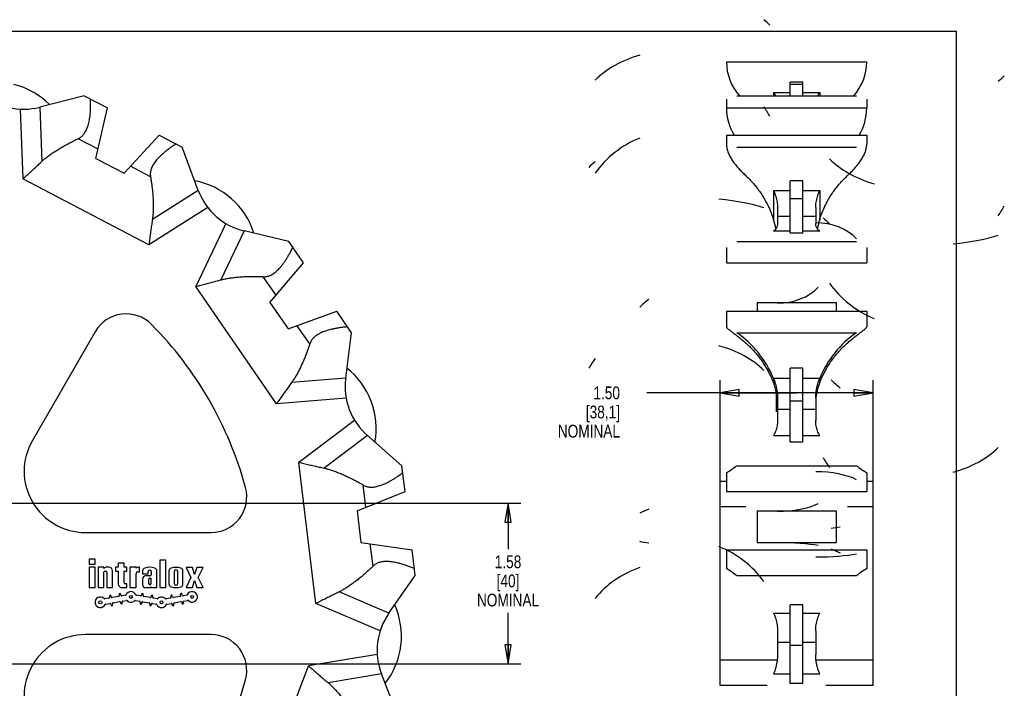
# Model space of a CAD drawing. Header units: inches. Extents: x 0 to 17.5, y 0 to 11.1.
# Tile 4 of 4: x 7.8 to 17.5, y 4.6 to 11.1. Entities that reach past the tile are written whole.
import ezdxf

# ---------------------------------------------------------------- set-up
doc = ezdxf.new("R2010")
doc.units = ezdxf.units.IN
doc.header["$LTSCALE"] = 0.935
doc.header["$MEASUREMENT"] = 0
doc.layers.get('0').update_dxf_attribs({"linetype": 'CONTINUOUS'})
doc.styles.get("Standard").update_dxf_attribs({"font": 'txt', "width": 0.8})
doc.dimstyles.new('DIMSTYLE_1', dxfattribs={"dimtxt": 0.125, "dimasz": 0.1875, "dimexe": 0.18, "dimexo": 0.0625, "dimgap": 0.09, "dimtad": 0, "dimtih": 1, "dimtoh": 1, "dimzin": 4, "dimdsep": 46, "dimtxsty": 'STANDARD', "dimblk": 'CLOSED', "dimblk1": 'CLOSED', "dimblk2": 'CLOSED', "dimcen": 0.09, "dimadec": 0, "dimazin": 0, "dimtp": 0.01, "dimtm": 0.01, "dimtfac": 1, "dimtofl": 0, "dimtmove": 0, "dimatfit": 3, "dimldrblk": 'CLOSED', "dimfxl": 1, "dimtolj": 1, "dimtzin": 4, "dimarcsym": 0})

# ---------------------------------------------------------------- blocks, each defined once
blk = doc.blocks.new('_CLOSED')
at = {"color": 0, "linetype": 'BYBLOCK'}
for p, q in [((0, 0), (-1, 0.167)), ((-1, 0.167), (-1, -0.167)), ((-1, -0.167), (0, 0)), ((-1, 0), (0, 0))]:
    blk.add_line(p, q, dxfattribs=at)
blk = doc.blocks.new('*D0')
at = {"color": 3, "linetype": 'CONTINUOUS'}
for p, q in [((14.6832, 6.4004), (14.6832, 7.5809)), ((16.1832, 6.4004), (16.1832, 7.5809)), ((15.4332, 7.4559), (13.9646, 7.4559)), ((14.6832, 7.4559), (15.4332, 7.4559)), ((16.1832, 7.4559), (15.4332, 7.4559))]:
    blk.add_line(p, q, dxfattribs=at)
at = {"color": 3, "linetype": 'CONTINUOUS', "xscale": 0.1875, "yscale": 0.1875, "zscale": 0.1875, "rotation": 180}
blk.add_blockref('_CLOSED', (14.6832, 7.4559), dxfattribs=at)
at = {"color": 3, "linetype": 'CONTINUOUS', "xscale": 0.1875, "yscale": 0.1875, "zscale": 0.1875}
blk.add_blockref('_CLOSED', (16.1832, 7.4559), dxfattribs=at)
at = {"color": 3, "linetype": 'CONTINUOUS', "insert": (13.7021, 7.5184), "char_height": 0.125, "width": 0.7, "attachment_point": 3, "line_spacing_factor": 0.9}
blk.add_mtext('1.50\\P[38,1]\\PNOMINAL', dxfattribs=at)
blk = doc.blocks.new('*D1')
at = {"color": 3, "linetype": 'CONTINUOUS'}
for p, q in [((7.4068, 6.3754), (12.7298, 6.3754)), ((12.6048, 6.3754), (12.6048, 5.9259)), ((12.6048, 4.8004), (12.6048, 5.3009)), ((7.4068, 4.8004), (12.7298, 4.8004))]:
    blk.add_line(p, q, dxfattribs=at)
at = {"color": 3, "linetype": 'CONTINUOUS', "xscale": 0.1875, "yscale": 0.1875, "zscale": 0.1875}
for p, rotation in [((12.6048, 6.3754), 90), ((12.6048, 4.8004), 270)]:
    blk.add_blockref('_CLOSED', p, dxfattribs=dict(at, rotation=rotation))
at = {"color": 3, "linetype": 'CONTINUOUS', "insert": (12.6048, 5.8634), "char_height": 0.125, "width": 0.7, "attachment_point": 2, "line_spacing_factor": 0.9}
blk.add_mtext('1.58\\P[40]\\PNOMINAL', dxfattribs=at)

msp = doc.modelspace()

# ---------------------------------------------------------------- linework, layer by layer
at = {"color": 7, "linetype": 'CONTINUOUS'}
for p, q in [((0, 11), (17, 11)), ((17, 0), (17, 11)), ((14.7457, 10.6989), (16.1207, 10.6989)), ((15.3707, 10.3655), (15.3707, 10.4982)), ((15.4957, 10.4982), (15.3707, 10.4982)), ((15.4957, 10.4764), (15.3707, 10.4764)), ((15.4957, 10.3655), (15.4957, 10.4982)), ((8.4517, 10.3655), (8.0156, 10.2545)), ((8.4517, 10.3655), (8.6775, 10.247)), ((14.7457, 10.3333), (14.7457, 10.247)), ((14.8463, 10.3655), (16.02, 10.3655)), ((15.2066, 10.3979), (15.2066, 10.3655)), ((15.2066, 10.3979), (15.3707, 10.3979)), ((15.4957, 10.3979), (15.6597, 10.3979)), ((15.6597, 10.3979), (15.6597, 10.3655)), ((16.1207, 10.3333), (16.1207, 10.247)), ((7.8226, 10.2358), (7.8502, 9.5518)), ((8.0156, 10.2545), (8.037, 9.7234)), ((8.566, 9.7521), (8.6775, 10.247)), ((14.7457, 10.247), (16.1207, 10.247)), ((8.5865, 9.843), (8.3916, 9.9453)), ((8.8425, 9.607), (9.1864, 9.9799)), ((9.1864, 9.9799), (9.4122, 9.8614)), ((14.7457, 9.9799), (14.7457, 9.8936)), ((14.7457, 9.9799), (16.1207, 9.9799)), ((16.1207, 9.9799), (16.1207, 9.8936)), ((9.5686, 9.4394), (9.4122, 9.8614)), ((14.8463, 9.8614), (16.02, 9.8614)), ((8.566, 9.7521), (8.8425, 9.607)), ((9.1006, 9.5732), (8.9057, 9.6755)), ((9.0843, 8.9041), (7.8502, 9.5518)), ((15.3707, 9.0189), (15.3707, 9.5326)), ((15.4957, 9.5326), (15.3707, 9.5326)), ((15.4957, 9.0189), (15.4957, 9.5326)), ((9.5686, 9.4394), (9.1193, 9.1553)), ((15.2066, 9.4394), (15.2066, 9.1553)), ((15.2066, 9.4394), (15.3707, 9.4394)), ((15.4957, 9.4394), (15.6597, 9.4394)), ((15.6597, 9.4394), (15.6597, 9.1553)), ((9.6629, 9.27), (9.0843, 8.9041)), ((15.2457, 9.27), (15.2457, 9.1151)), ((15.4957, 9.3568), (15.3707, 9.3568)), ((15.6207, 9.27), (15.6207, 9.1151)), ((15.3707, 9.1846), (15.2457, 9.1846)), ((15.6207, 9.1846), (15.4957, 9.1846)), ((9.8376, 9.1151), (9.5442, 8.4967)), ((10.0172, 9.042), (9.7893, 8.5618)), ((10.4549, 8.9376), (10.0172, 9.042)), ((15.2066, 9.042), (15.3707, 9.042)), ((15.4957, 9.0189), (15.3707, 9.0189)), ((15.4957, 9.042), (15.6597, 9.042)), ((10.5998, 8.7278), (10.4549, 8.9376)), ((14.7457, 8.8806), (14.7457, 8.7278)), ((14.8463, 8.9376), (16.02, 8.9376)), ((16.1207, 8.8806), (16.1207, 8.7278)), ((10.2711, 8.3414), (10.5998, 8.7278)), ((14.7457, 8.7278), (16.1207, 8.7278)), ((10.3315, 8.4123), (10.2064, 8.5935)), ((10.3359, 7.3497), (9.5442, 8.4967)), ((10.2711, 8.3414), (10.4484, 8.0844)), ((15.0456, 8.3414), (15.0456, 8.2547)), ((15.0456, 8.3414), (15.8207, 8.3414)), ((15.8207, 8.3414), (15.8207, 8.2547)), ((10.4484, 8.0844), (10.9263, 8.2547)), ((11.0711, 8.0449), (10.9263, 8.2547)), ((14.7457, 8.2547), (14.7457, 8.1019)), ((14.7457, 8.2547), (16.1207, 8.2547)), ((16.1207, 8.2547), (16.1207, 8.1019)), ((10.6613, 7.9345), (10.5362, 8.1157)), ((8.5582, 8.0545), (7.9424, 6.9879)), ((11.0135, 7.5986), (11.0711, 8.0449)), ((14.8463, 8.0449), (16.02, 8.0449)), ((15.3707, 6.9728), (15.3707, 7.6972)), ((15.4957, 7.6972), (15.3707, 7.6972)), ((15.4957, 6.9728), (15.4957, 7.6972)), ((11.0135, 7.5986), (10.4837, 7.5558)), ((15.2066, 7.5986), (15.2066, 7.5558)), ((15.2066, 7.5986), (15.3707, 7.5986)), ((15.4957, 7.5986), (15.6597, 7.5986)), ((15.6597, 7.5986), (15.6597, 7.5558)), ((15.2352, 7.2732), (15.2352, 7.4561)), ((11.0182, 7.4047), (10.3359, 7.3497)), ((15.2399, 7.4291), (15.2352, 7.4291)), ((15.241, 7.419), (15.2352, 7.419)), ((15.2416, 7.4139), (15.2352, 7.4139)), ((15.2417, 7.4131), (15.2352, 7.4131)), ((15.243, 7.4015), (15.2352, 7.4015)), ((15.2441, 7.3908), (15.2352, 7.3908)), ((15.2443, 7.3863), (15.2352, 7.3863)), ((15.2457, 7.3746), (15.2352, 7.3746)), ((15.2457, 7.3592), (15.2352, 7.3592)), ((15.2457, 7.3361), (15.2352, 7.3361)), ((15.2457, 7.4047), (15.2457, 7.1864)), ((15.4957, 7.3736), (15.3707, 7.3736)), ((15.6207, 7.4047), (15.6207, 7.1864)), ((15.2457, 7.316), (15.2352, 7.316)), ((15.2457, 7.3026), (15.2352, 7.3026)), ((15.2457, 7.2883), (15.2352, 7.2883)), ((15.2457, 7.2769), (15.2352, 7.2769)), ((15.2457, 7.2732), (15.2352, 7.2732)), ((15.3707, 7.292), (15.2457, 7.292)), ((15.6207, 7.292), (15.4957, 7.292)), ((11.101, 7.1864), (10.5538, 6.7752)), ((11.226, 7.0382), (10.8011, 6.7189)), ((11.5651, 6.7424), (11.226, 7.0382)), ((15.2066, 7.0382), (15.3707, 7.0382)), ((15.4957, 6.9728), (15.3707, 6.9728)), ((15.4957, 7.0382), (15.6597, 7.0382)), ((10.7218, 5.3916), (10.5538, 6.7752)), ((11.5958, 6.4893), (11.5651, 6.7424)), ((14.7457, 6.6736), (14.7457, 6.4893)), ((14.8463, 6.7424), (16.02, 6.7424)), ((16.1207, 6.6736), (16.1207, 6.4893)), ((14.6832, 4.5879), (14.6832, 6.5879)), ((14.7457, 6.5879), (14.6832, 6.5879)), ((16.1832, 6.5879), (16.1207, 6.5879)), ((16.1832, 4.5879), (16.1832, 6.5879)), ((11.1252, 6.2999), (11.5958, 6.4893)), ((11.2117, 6.3346), (11.1851, 6.5532)), ((14.7457, 6.4893), (16.1207, 6.4893)), ((11.1252, 6.2999), (11.1629, 5.9899)), ((14.9352, 6.3379), (14.6832, 6.3379)), ((15.0456, 6.2999), (15.0456, 5.9899)), ((15.0456, 6.2999), (15.8207, 6.2999)), ((15.8207, 6.2999), (15.8207, 5.9899)), ((16.1832, 6.3379), (15.9311, 6.3379)), ((8.462, 6.0879), (9.6937, 6.0879)), ((11.1629, 5.9899), (11.6651, 5.9187)), ((15.0456, 5.9899), (15.8207, 5.9899)), ((11.2817, 5.7583), (11.2551, 5.9768)), ((11.6959, 5.6655), (11.6651, 5.9187)), ((14.7457, 5.9187), (14.7457, 5.7343)), ((14.7457, 5.9187), (16.1207, 5.9187)), ((16.1207, 5.9187), (16.1207, 5.7343)), ((8.5588, 5.8279), (8.4988, 5.8279)), ((8.4988, 5.8279), (8.4988, 5.7779)), ((8.5588, 5.7779), (8.5588, 5.8279)), ((9.2508, 5.8179), (9.1928, 5.8179)), ((9.1928, 5.8179), (9.1928, 5.5479)), ((9.2508, 5.5479), (9.2508, 5.8179)), ((8.4988, 5.7779), (8.5588, 5.7779)), ((8.5588, 5.7479), (8.4988, 5.7479)), ((8.4988, 5.7479), (8.4988, 5.5479)), ((8.5588, 5.5479), (8.5588, 5.7479)), ((8.6438, 5.7479), (8.5888, 5.7479)), ((8.5888, 5.7479), (8.5888, 5.5479)), ((8.6438, 5.7368), (8.6438, 5.7479)), ((8.6438, 5.5479), (8.6438, 5.6979)), ((8.6538, 5.7079), (8.6638, 5.7079)), ((8.6928, 5.7479), (8.6698, 5.7479)), ((8.6738, 5.6979), (8.6738, 5.5479)), ((8.7288, 5.5479), (8.7288, 5.7119)), ((8.7848, 5.7479), (8.7588, 5.7479)), ((8.7588, 5.7479), (8.7588, 5.7079)), ((8.7588, 5.7079), (8.7848, 5.7079)), ((8.8428, 5.7879), (8.7848, 5.7879)), ((8.7848, 5.7879), (8.7848, 5.7479)), ((8.7848, 5.7079), (8.7848, 5.5839)), ((8.8428, 5.7479), (8.8428, 5.7879)), ((8.8688, 5.7479), (8.8428, 5.7479)), ((8.8428, 5.7079), (8.8688, 5.7079)), ((8.8428, 5.5939), (8.8428, 5.7079)), ((8.8688, 5.7079), (8.8688, 5.7479)), ((8.9588, 5.7479), (8.8988, 5.7479)), ((8.8988, 5.7479), (8.8988, 5.5479)), ((8.9588, 5.7383), (8.9588, 5.7479)), ((8.9768, 5.7039), (8.9928, 5.7039)), ((8.9928, 5.7479), (8.9832, 5.7479)), ((8.9928, 5.7039), (8.9928, 5.7479)), ((9.0228, 5.7116), (9.0228, 5.6819)), ((9.0778, 5.6819), (9.0778, 5.7049)), ((9.1078, 5.7049), (9.1078, 5.6769)), ((9.1628, 5.5479), (9.1628, 5.7116)), ((9.2808, 5.7099), (9.2808, 5.5839)), ((9.3348, 5.5859), (9.3348, 5.7079)), ((9.3648, 5.7079), (9.3648, 5.5859)), ((9.4188, 5.5839), (9.4188, 5.7099)), ((9.5108, 5.7459), (9.4488, 5.7459)), ((9.4488, 5.7459), (9.4965, 5.6479)), ((9.5328, 5.6761), (9.5108, 5.7459)), ((9.5548, 5.7459), (9.5328, 5.6761)), ((9.6168, 5.7459), (9.5548, 5.7459)), ((9.569, 5.6479), (9.6168, 5.7459)), ((8.9588, 5.5479), (8.9588, 5.6859)), ((9.0228, 5.6819), (9.0778, 5.6819)), ((9.0228, 5.6319), (9.0228, 5.5779)), ((9.0928, 5.6619), (9.0528, 5.6619)), ((9.0828, 5.5879), (9.0828, 5.6299)), ((9.0928, 5.6399), (9.1048, 5.6399)), ((9.1048, 5.6399), (9.1048, 5.5859)), ((9.4965, 5.6479), (9.4488, 5.5479)), ((9.5108, 5.5479), (9.5328, 5.6177)), ((9.5328, 5.6177), (9.5548, 5.5479)), ((9.6168, 5.5479), (9.569, 5.6479)), ((11.4374, 5.2972), (11.6959, 5.6655)), ((14.8463, 5.6655), (16.02, 5.6655)), ((8.4988, 5.5479), (8.5588, 5.5479)), ((8.5888, 5.5479), (8.6438, 5.5479)), ((8.6738, 5.5479), (8.7288, 5.5479)), ((8.8208, 5.5479), (8.8688, 5.5479)), ((8.8688, 5.5839), (8.8528, 5.5839)), ((8.8688, 5.5479), (8.8688, 5.5839)), ((8.8988, 5.5479), (8.9588, 5.5479)), ((9.0528, 5.5479), (9.0844, 5.5479)), ((9.0968, 5.5779), (9.0928, 5.5779)), ((9.1048, 5.5559), (9.1048, 5.5479)), ((9.1048, 5.5479), (9.1628, 5.5479)), ((9.1928, 5.5479), (9.2508, 5.5479)), ((9.4488, 5.5479), (9.5108, 5.5479)), ((9.5548, 5.5479), (9.6168, 5.5479)), ((11.4374, 5.2972), (10.9484, 5.5055)), ((8.6935, 5.4452), (8.653, 5.4381)), ((8.6983, 5.4644), (8.7, 5.4545)), ((8.7158, 5.4573), (8.714, 5.4671)), ((8.7881, 5.4619), (8.725, 5.4508)), ((8.7341, 5.3996), (8.7971, 5.4107)), ((8.7928, 5.481), (8.7946, 5.4712)), ((8.8103, 5.474), (8.8086, 5.4838)), ((8.8556, 5.4738), (8.8196, 5.4675)), ((8.8239, 5.3971), (8.8221, 5.407)), ((8.8286, 5.4163), (8.8646, 5.4226)), ((8.953, 5.4226), (8.9935, 5.4155)), ((9.0026, 5.4667), (8.962, 5.4738)), ((9, 5.4062), (8.9983, 5.3963)), ((9.0136, 5.483), (9.0118, 5.4732)), ((9.025, 5.4099), (9.0881, 5.3988)), ((9.0276, 5.4704), (9.0293, 5.4802)), ((9.0971, 5.45), (9.0341, 5.4611)), ((9.1081, 5.4663), (9.1064, 5.4565)), ((9.1221, 5.4537), (9.1239, 5.4635)), ((9.1646, 5.4381), (9.1286, 5.4444)), ((9.2935, 5.4452), (9.253, 5.4381)), ((9.2983, 5.4644), (9.3, 5.4545)), ((9.3158, 5.4573), (9.314, 5.4671)), ((9.3881, 5.4619), (9.325, 5.4508)), ((9.3341, 5.3996), (9.3971, 5.4107)), ((9.3928, 5.481), (9.3946, 5.4712)), ((9.4103, 5.474), (9.4086, 5.4838)), ((9.4556, 5.4738), (9.4196, 5.4675)), ((9.4239, 5.3971), (9.4221, 5.407)), ((9.4286, 5.4163), (9.4646, 5.4226)), ((8.662, 5.3869), (8.7026, 5.394)), ((8.7118, 5.3875), (8.7136, 5.3777)), ((8.7293, 5.3805), (8.7276, 5.3903)), ((8.8064, 5.4042), (8.8081, 5.3944)), ((9.014, 5.3936), (9.0158, 5.4034)), ((9.0946, 5.3895), (9.0928, 5.3797)), ((9.1086, 5.3769), (9.1103, 5.3867)), ((9.1196, 5.3932), (9.1556, 5.3869)), ((9.262, 5.3869), (9.3026, 5.394)), ((9.3118, 5.3875), (9.3136, 5.3777)), ((9.3293, 5.3805), (9.3276, 5.3903)), ((9.4064, 5.4042), (9.4081, 5.3944)), ((11.3515, 5.1233), (10.7218, 5.3916)), ((15.3707, 4.6095), (15.3707, 5.3785)), ((15.4957, 5.3785), (15.3707, 5.3785)), ((15.4957, 4.6095), (15.4957, 5.3785)), ((15.2066, 5.2972), (15.3707, 5.2972)), ((15.4957, 5.2972), (15.6597, 5.2972)), ((15.2457, 5.1233), (15.2457, 4.8915)), ((15.6207, 5.1233), (15.6207, 4.8915)), ((9.6937, 5.0879), (8.462, 5.0879)), ((15.3707, 5.009), (15.2457, 5.009)), ((15.4957, 4.9813), (15.3707, 4.9813)), ((15.6207, 5.009), (15.4957, 5.009)), ((11.3234, 4.8915), (10.6477, 4.7817)), ((15.2425, 4.8379), (14.6832, 4.8379)), ((16.1832, 4.8379), (15.6238, 4.8379)), ((10.1535, 3.4785), (10.6477, 4.7817)), ((11.3652, 4.7022), (10.8405, 4.6169)), ((11.528, 4.2827), (11.3652, 4.7022)), ((15.2066, 4.7022), (15.3707, 4.7022)), ((15.4957, 4.7022), (15.6597, 4.7022)), ((15.1463, 4.5879), (14.6832, 4.5879)), ((15.4957, 4.6095), (15.3707, 4.6095)), ((16.1832, 4.5879), (15.72, 4.5879))]:
    msp.add_line(p, q, dxfattribs=at)
for centre in [(8.6088, 5.4039), (8.9088, 5.4568), (9.2088, 5.4039), (9.5088, 5.4568)]:
    msp.add_circle(centre, 0.014, dxfattribs=at)
for centre, radius, start, end in [((15.2457, 10.6989), 0.5, 180, 221.83496), ((15.6207, 10.6989), 0.5, 318.16506, 360), ((7.582, 9.7484), 0.75, 45.03221, 76.1063), ((7.8586, 10.8711), 0.6364, 256.21524, 284.28541), ((9.3984, 8.795), 0.75, 48.50908, 79.58318), ((10.1653, 9.6605), 0.6364, 200.32998, 228.40014), ((9.398, 8.7954), 0.75, 17.3399, 48.46513), ((10.1647, 9.661), 0.6364, 228.46592, 256.5931), ((14.4361, 8.9083), 0.8092, 11.00498, 17.77533), ((16.4302, 8.9083), 0.8092, 162.22467, 168.99501), ((8.8614, 7.8795), 0.35, 44.83863, 150), ((6.5568, 5.5879), 3.6, 15.16137, 44.83863), ((10.5634, 7.1071), 0.75, 20.81677, 51.89087), ((11.6446, 7.5171), 0.6364, 172.63767, 200.70783), ((14.6823, 7.3499), 0.5634, 359.97767, 21.44249), ((16.1833, 7.35), 0.5627, 158.54416, 180.03569), ((10.5631, 7.1076), 0.75, 349.64759, 20.77282), ((11.6443, 7.5177), 0.6364, 200.77361, 228.90079), ((8.462, 6.6879), 0.6, 150, 270), ((9.6937, 6.4379), 0.35, 270, 15.16137), ((8.6698, 5.7119), 0.036, 90, 136.23826), ((8.6538, 5.6979), 0.01, 90, 180), ((8.6638, 5.6979), 0.01, 0, 90), ((8.6928, 5.7119), 0.036, 0, 90), ((8.9832, 5.7119), 0.036, 90, 132.74863), ((8.9768, 5.6859), 0.018, 90, 180), ((9.0528, 5.7116), 0.03, 107.92021, 180), ((9.0928, 5.5879), 0.16, 72.07979, 107.92021), ((9.0928, 5.7049), 0.015, 0, 180), ((9.1328, 5.7116), 0.03, 0, 72.07979), ((9.3108, 5.7099), 0.03, 107.4576, 180), ((9.3498, 5.5859), 0.16, 72.5424, 107.4576), ((9.3498, 5.7079), 0.015, 0, 180), ((9.3888, 5.7099), 0.03, 0, 72.5424), ((9.0528, 5.6319), 0.03, 90, 180), ((9.0928, 5.6299), 0.01, 90, 180), ((9.0928, 5.6769), 0.015, 270, 360), ((8.8208, 5.5839), 0.036, 180, 270), ((8.8528, 5.5939), 0.01, 180, 270), ((8.9088, 5.4568), 0.052, 24.51811, 155.48189), ((9.0528, 5.5779), 0.03, 180, 270), ((9.0928, 5.5879), 0.01, 180, 270), ((9.0844, 5.5779), 0.03, 270, 312.83343), ((9.0968, 5.5859), 0.008, 270, 360), ((9.3108, 5.5839), 0.03, 180, 252.5424), ((9.3498, 5.7079), 0.16, 252.5424, 287.4576), ((9.3498, 5.5859), 0.015, 180, 360), ((9.3888, 5.5839), 0.03, 287.4576, 360), ((9.5088, 5.4568), 0.052, 224.51811, 155.48189), ((8.6088, 5.4039), 0.052, 44.51811, 335.48189), ((8.6516, 5.446), 0.008, 224.51811, 280), ((8.6921, 5.4531), 0.008, 280, 10), ((8.7062, 5.4657), 0.008, 10, 190), ((8.7237, 5.4587), 0.008, 190, 280), ((8.7867, 5.4698), 0.008, 280, 10), ((8.8007, 5.4824), 0.008, 10, 190), ((8.7985, 5.4028), 0.008, 10, 100), ((8.8182, 5.4753), 0.008, 190, 280), ((8.83, 5.4084), 0.008, 100, 190), ((8.8542, 5.4817), 0.008, 280, 335.48189), ((8.866, 5.4147), 0.008, 44.51811, 100), ((8.9088, 5.4568), 0.052, 224.51811, 315.48189), ((8.9516, 5.4147), 0.008, 80, 135.48189), ((8.9634, 5.4817), 0.008, 204.51811, 260), ((8.9921, 5.4076), 0.008, 350, 80), ((9.0039, 5.4745), 0.008, 260, 350), ((9.0214, 5.4816), 0.008, 350, 170), ((9.0237, 5.402), 0.008, 80, 170), ((9.0355, 5.469), 0.008, 170, 260), ((9.0985, 5.4579), 0.008, 260, 350), ((9.116, 5.4649), 0.008, 350, 170), ((9.13, 5.4523), 0.008, 170, 260), ((9.166, 5.446), 0.008, 260, 315.48189), ((9.2088, 5.4039), 0.052, 44.51811, 135.48189), ((9.2516, 5.446), 0.008, 224.51811, 280), ((9.2921, 5.4531), 0.008, 280, 10), ((9.3062, 5.4657), 0.008, 10, 190), ((9.3237, 5.4587), 0.008, 190, 280), ((9.3867, 5.4698), 0.008, 280, 10), ((9.4007, 5.4824), 0.008, 10, 190), ((9.3985, 5.4028), 0.008, 10, 100), ((9.4182, 5.4753), 0.008, 190, 280), ((9.43, 5.4084), 0.008, 100, 190), ((9.4542, 5.4817), 0.008, 280, 335.48189), ((9.466, 5.4147), 0.008, 44.51811, 100), ((8.6634, 5.379), 0.008, 100, 155.48189), ((8.7039, 5.3861), 0.008, 10, 100), ((8.7214, 5.3791), 0.008, 190, 10), ((8.7355, 5.3917), 0.008, 100, 190), ((8.816, 5.3957), 0.008, 190, 10), ((9.0062, 5.3949), 0.008, 170, 350), ((9.0867, 5.3909), 0.008, 350, 80), ((9.1007, 5.3783), 0.008, 170, 350), ((9.1182, 5.3853), 0.008, 80, 170), ((9.1542, 5.379), 0.008, 24.51811, 80), ((9.2088, 5.4039), 0.052, 204.51811, 335.48189), ((9.2634, 5.379), 0.008, 100, 155.48189), ((9.3039, 5.3861), 0.008, 10, 100), ((9.3214, 5.3791), 0.008, 190, 10), ((9.3355, 5.3917), 0.008, 100, 190), ((9.416, 5.3957), 0.008, 190, 10), ((10.8104, 5.0711), 0.75, 353.12446, 24.19856), ((11.9583, 4.9317), 0.6364, 144.94536, 173.01553), ((8.462, 4.4879), 0.6, 90, 210), ((9.6937, 4.7379), 0.35, 344.83863, 90), ((11.9584, 4.9324), 0.6364, 173.0813, 201.20849), ((10.8105, 5.0717), 0.75, 321.95528, 353.08052), ((6.5568, 5.5879), 3.6, 315.16137, 344.83863)]:
    msp.add_arc(centre, radius, start, end, dxfattribs=at)
for centre, major_axis, ratio, start_param, end_param in [((14.2847, 10.8095), (1, 0), 0.536616, 0.479117, 0.59633), ((14.2847, 10.1331), (1, 0), 0.683727, 1.968401, 2.545263), ((16.5816, 10.8095), (1, 0), 0.536616, -0.59633, -0.479117), ((15.2457, 10.247), (0, 0.505), 0.99012, 1.570796, 2.12844), ((14.2847, 9.7239), (1, 0), 0.9503, 0.479117, 0.59633), ((15.6207, 10.247), (0, 0.505), 0.99012, -2.12844, -1.570796), ((14.2847, 9.0682), (1, 0), 0.958577, 1.968401, 2.545263), ((16.5816, 10.1331), (1, 0), 0.683727, -2.545263, -1.968401), ((14.2847, 9.4174), (-1, 0), 0.536616, -0.59633, -0.479117), ((14.2847, 9.1337), (-1, 0), 0.237025, -2.545263, -1.968401), ((16.5816, 9.7239), (1, 0), 0.9503, -0.59633, -0.479117), ((16.5816, 9.4174), (-1, 0), 0.536616, 0.479117, 0.59633), ((15.6207, 8.7278), (-0.5, 0), 0.788583, -2.498092, -1.570796), ((16.5816, 9.1337), (-1, 0), 0.237025, 1.968401, 2.545263), ((16.5816, 9.0682), (1, 0), 0.958577, -2.545263, -1.968401), ((15.2457, 8.7278), (-0.5, 0), 0.788583, 1.570796, 2.498092), ((14.4957, 7.9392), (-0.75, 0), 0.788583, -0.823034, -0.643501), ((14.2847, 7.206), (0, -1.0138), 0.98636, 1.968401, 2.545263), ((16.5816, 7.206), (0, -1.0138), 0.98636, -2.545263, -1.968401), ((14.2847, 7.2984), (-1, 0), 0.671995, -2.545263, -1.968401), ((14.2847, 7.2586), (-1, 0), 0.9503, -0.59633, -0.479117), ((16.3707, 7.9392), (-0.75, 0), 0.788583, 0.643501, 0.823034), ((16.5816, 7.2984), (-1, 0), 0.671995, 1.968401, 2.545263), ((16.5816, 7.2586), (-1, 0), 0.9503, 0.479117, 0.59633), ((14.2847, 7.6908), (0, -1.1463), 0.872386, 0.479117, 0.59633), ((15.6207, 6.4893), (-0.5, 0), 0.386532, -2.498092, -1.570796), ((16.5816, 7.6908), (0, -1.1463), 0.872386, -0.59633, -0.479117), ((15.2457, 6.4893), (-0.5, 0), 0.386532, 1.570796, 2.498092), ((14.4957, 6.1027), (-0.75, 0), 0.386532, -0.823034, -0.643501), ((14.2847, 5.0712), (-1, 0), 0.953019, -2.545263, -1.968401), ((16.3707, 6.1027), (-0.75, 0), 0.386532, 0.643501, 0.823034), ((14.2847, 4.9731), (1, 0), 0.836824, 1.968401, 2.545263), ((14.2847, 4.7171), (0, 1.1463), 0.872386, -0.59633, -0.479117), ((16.5816, 4.7171), (0, 1.1463), 0.872386, 0.479117, 0.59633)]:
    msp.add_ellipse(centre, major_axis=major_axis, ratio=ratio, start_param=start_param, end_param=end_param, dxfattribs=at)
at = {"color": 7, "linetype": 'CONTINUOUS', "extrusion": (0, 0, -1)}
for centre, major_axis, start_param, end_param in [((16.3707, 6.0641), (-0.75, 0), 0.643501, 0.823034), ((14.4957, 6.0641), (-0.75, 0), -0.823034, -0.643501), ((15.2457, 5.9187), (-0.5, 0), 1.570796, 2.498092), ((15.6207, 5.9187), (-0.5, 0), -2.498092, -1.570796)]:
    msp.add_ellipse(centre, major_axis=major_axis, ratio=0.145459, start_param=start_param, end_param=end_param, dxfattribs=at)
at = {"color": 7, "linetype": 'CONTINUOUS'}
for points, knots in [([(8.3916, 9.9453), (8.3966, 9.9476), (8.4065, 9.9528), (8.4202, 9.9622), (8.4328, 9.9733), (8.4445, 9.986), (8.4552, 10.0004), (8.465, 10.0166), (8.474, 10.0347), (8.4822, 10.0547), (8.4895, 10.0768), (8.496, 10.101), (8.5016, 10.1276), (8.5063, 10.1565), (8.5099, 10.1876), (8.5125, 10.2209), (8.5139, 10.2565), (8.5142, 10.2942), (8.5136, 10.32), (8.5131, 10.3333)], [0, 0, 0, 0, 0.038986, 0.077667, 0.116647, 0.156657, 0.198346, 0.242346, 0.289292, 0.339602, 0.393877, 0.452446, 0.515813, 0.58417, 0.657456, 0.735492, 0.81866, 0.906934, 1, 1, 1, 1]), ([(15.2066, 10.3979), (15.2109, 10.3909), (15.2171, 10.3803), (15.2227, 10.3693), (15.2245, 10.3656)], [0, 0, 0, 0, 0.66323, 1, 1, 1, 1]), ([(15.6418, 10.3656), (15.6436, 10.3693), (15.6492, 10.3803), (15.6554, 10.3909), (15.6597, 10.3979)], [0, 0, 0, 0, 0.336705, 1, 1, 1, 1]), ([(8.037, 9.7234), (8.0455, 9.7313), (8.0641, 9.7477), (8.0945, 9.7721), (8.1288, 9.797), (8.1657, 9.8219), (8.2044, 9.8462), (8.2438, 9.8695), (8.2829, 9.8913), (8.3209, 9.9113), (8.3569, 9.9292), (8.3803, 9.9402), (8.3916, 9.9453)], [0, 0, 0, 0, 0.083065, 0.176903, 0.278626, 0.38567, 0.495419, 0.605111, 0.712434, 0.815371, 0.911822, 1, 1, 1, 1]), ([(9.3509, 9.8936), (9.3397, 9.8865), (9.318, 9.8723), (9.2872, 9.8507), (9.2587, 9.8293), (9.2328, 9.8082), (9.2092, 9.7875), (9.1881, 9.7673), (9.1694, 9.7476), (9.1531, 9.7285), (9.1391, 9.7099), (9.1273, 9.6918), (9.1176, 9.6741), (9.1098, 9.6568), (9.1041, 9.6398), (9.1002, 9.623), (9.0983, 9.6063), (9.0983, 9.5897), (9.0996, 9.5787), (9.1006, 9.5732)], [0, 0, 0, 0, 0.093065, 0.181339, 0.264506, 0.342543, 0.415828, 0.484185, 0.547552, 0.606121, 0.660395, 0.710705, 0.757651, 0.801651, 0.84334, 0.883351, 0.922331, 0.961014, 1, 1, 1, 1]), ([(14.7457, 9.8936), (14.7457, 9.8863), (14.7465, 9.8717), (14.75, 9.8499), (14.7556, 9.8285), (14.763, 9.8074), (14.7719, 9.7867), (14.7822, 9.7665), (14.7937, 9.7469), (14.8062, 9.7278), (14.8195, 9.7092), (14.8334, 9.6912), (14.848, 9.6736), (14.863, 9.6563), (14.8786, 9.6394), (14.8946, 9.6227), (14.9112, 9.6062), (14.9282, 9.5896), (14.9398, 9.5787), (14.9457, 9.5732)], [0, 0, 0, 0, 0.056336, 0.113026, 0.17008, 0.227559, 0.285735, 0.344365, 0.403158, 0.461934, 0.520775, 0.579559, 0.638458, 0.697414, 0.756633, 0.81631, 0.876633, 0.937867, 1, 1, 1, 1]), ([(15.9207, 9.5732), (15.9265, 9.5787), (15.9381, 9.5896), (15.9551, 9.6062), (15.9717, 9.6227), (15.9877, 9.6394), (16.0033, 9.6563), (16.0184, 9.6736), (16.0329, 9.6912), (16.0469, 9.7092), (16.0601, 9.7278), (16.0726, 9.7469), (16.0841, 9.7665), (16.0944, 9.7867), (16.1034, 9.8074), (16.1107, 9.8285), (16.1163, 9.8499), (16.1198, 9.8717), (16.1207, 9.8863), (16.1207, 9.8936)], [0, 0, 0, 0, 0.062125, 0.123364, 0.183691, 0.243374, 0.302596, 0.36155, 0.420449, 0.479234, 0.538076, 0.596852, 0.655643, 0.714274, 0.772453, 0.829934, 0.886985, 0.94367, 1, 1, 1, 1]), ([(7.8502, 9.5518), (7.863, 9.5635), (7.8886, 9.5867), (7.9268, 9.6215), (7.9644, 9.6559), (8.0011, 9.6898), (8.0252, 9.7122), (8.037, 9.7234)], [0, 0, 0, 0, 0.205044, 0.408956, 0.61031, 0.807786, 1, 1, 1, 1]), ([(9.1006, 9.5732), (9.1028, 9.561), (9.1071, 9.5355), (9.1128, 9.4957), (9.1179, 9.4531), (9.1221, 9.4085), (9.1254, 9.3629), (9.1273, 9.3172), (9.1279, 9.2727), (9.1268, 9.2303), (9.1241, 9.1914), (9.1211, 9.1668), (9.1193, 9.1553)], [0, 0, 0, 0, 0.088179, 0.184638, 0.287585, 0.394917, 0.504615, 0.614365, 0.721405, 0.823122, 0.916951, 1, 1, 1, 1]), ([(14.9457, 9.5732), (14.9583, 9.5614), (14.9833, 9.5365), (15.0191, 9.4967), (15.0532, 9.454), (15.0849, 9.4093), (15.1136, 9.3636), (15.1391, 9.3178), (15.161, 9.2731), (15.1795, 9.2307), (15.1945, 9.1918), (15.2029, 9.1669), (15.2066, 9.1553)], [0, 0, 0, 0, 0.104171, 0.212412, 0.322726, 0.433167, 0.54215, 0.647955, 0.748536, 0.842023, 0.926568, 1, 1, 1, 1]), ([(15.6597, 9.1553), (15.6634, 9.1669), (15.6719, 9.1918), (15.6868, 9.2308), (15.7053, 9.2732), (15.7273, 9.3178), (15.7527, 9.3636), (15.7814, 9.4093), (15.8131, 9.454), (15.8472, 9.4967), (15.883, 9.5366), (15.908, 9.5614), (15.9207, 9.5732)], [0, 0, 0, 0, 0.073527, 0.158094, 0.251559, 0.352103, 0.457878, 0.566858, 0.677329, 0.787671, 0.895902, 1, 1, 1, 1]), ([(15.2066, 9.4394), (15.211, 9.4294), (15.219, 9.4097), (15.2289, 9.38), (15.2364, 9.3513), (15.2417, 9.3234), (15.2449, 9.2964), (15.2457, 9.2787), (15.2457, 9.27)], [0, 0, 0, 0, 0.186969, 0.364994, 0.534307, 0.695999, 0.850934, 1, 1, 1, 1]), ([(15.6207, 9.27), (15.6207, 9.2787), (15.6214, 9.2964), (15.6246, 9.3234), (15.6299, 9.3513), (15.6375, 9.38), (15.6473, 9.4096), (15.6553, 9.4294), (15.6597, 9.4394)], [0, 0, 0, 0, 0.149074, 0.303997, 0.465671, 0.63498, 0.813012, 1, 1, 1, 1]), ([(9.1193, 9.1553), (9.1169, 9.1393), (9.1121, 9.1067), (9.1051, 9.0572), (9.0981, 9.0067), (9.0912, 8.9556), (9.0866, 8.9213), (9.0843, 8.9041)], [0, 0, 0, 0, 0.192214, 0.389689, 0.591043, 0.794954, 1, 1, 1, 1]), ([(15.2457, 9.1151), (15.2457, 9.1098), (15.245, 9.0996), (15.2419, 9.0849), (15.2366, 9.0717), (15.229, 9.06), (15.219, 9.0498), (15.211, 9.0444), (15.2066, 9.042)], [0, 0, 0, 0, 0.18306, 0.352453, 0.512819, 0.669796, 0.830069, 1, 1, 1, 1]), ([(15.6597, 9.042), (15.6554, 9.0444), (15.6474, 9.0498), (15.6373, 9.06), (15.6297, 9.0717), (15.6244, 9.0849), (15.6213, 9.0996), (15.6207, 9.1098), (15.6207, 9.1151)], [0, 0, 0, 0, 0.169911, 0.330178, 0.487156, 0.647541, 0.816949, 1, 1, 1, 1]), ([(10.2064, 8.5935), (10.2119, 8.5932), (10.223, 8.5932), (10.2396, 8.5952), (10.2559, 8.5992), (10.2722, 8.605), (10.2883, 8.6128), (10.3046, 8.6225), (10.3209, 8.6343), (10.3375, 8.6482), (10.3542, 8.6644), (10.3713, 8.6829), (10.3886, 8.7038), (10.4061, 8.7272), (10.4238, 8.7531), (10.4415, 8.7814), (10.4594, 8.8122), (10.4771, 8.8454), (10.4886, 8.8686), (10.4943, 8.8806)], [0, 0, 0, 0, 0.038986, 0.077667, 0.116647, 0.156657, 0.198346, 0.242346, 0.289292, 0.339602, 0.393877, 0.452446, 0.515813, 0.58417, 0.657456, 0.735492, 0.81866, 0.906934, 1, 1, 1, 1]), ([(9.7893, 8.5618), (9.8005, 8.5649), (9.8246, 8.5708), (9.8629, 8.5782), (9.9048, 8.5844), (9.9491, 8.5892), (9.9947, 8.5928), (10.0403, 8.5951), (10.0851, 8.5962), (10.128, 8.5963), (10.1683, 8.5954), (10.1941, 8.5942), (10.2064, 8.5935)], [0, 0, 0, 0, 0.083065, 0.176903, 0.278626, 0.38567, 0.495419, 0.605111, 0.712434, 0.815371, 0.911822, 1, 1, 1, 1]), ([(9.5442, 8.4967), (9.561, 8.5011), (9.5944, 8.5097), (9.6444, 8.5228), (9.6936, 8.5358), (9.7419, 8.5487), (9.7737, 8.5574), (9.7893, 8.5618)], [0, 0, 0, 0, 0.205044, 0.408956, 0.61031, 0.807786, 1, 1, 1, 1]), ([(11.0318, 8.1019), (11.0186, 8.1008), (10.9928, 8.0983), (10.9554, 8.0935), (10.9203, 8.0878), (10.8875, 8.0812), (10.8571, 8.0738), (10.829, 8.0657), (10.8033, 8.057), (10.78, 8.0476), (10.7589, 8.0377), (10.74, 8.0271), (10.7232, 8.016), (10.7083, 8.0043), (10.6953, 7.9919), (10.6841, 7.9789), (10.6746, 7.965), (10.6669, 7.9502), (10.6629, 7.9398), (10.6613, 7.9345)], [0, 0, 0, 0, 0.093065, 0.181339, 0.264506, 0.342543, 0.415828, 0.484185, 0.547552, 0.606121, 0.660395, 0.710705, 0.757651, 0.801651, 0.84334, 0.883351, 0.922331, 0.961014, 1, 1, 1, 1]), ([(14.7457, 8.1019), (14.7457, 8.1006), (14.747, 8.0973), (14.7507, 8.0926), (14.7562, 8.0869), (14.7636, 8.0804), (14.7725, 8.0731), (14.7827, 8.065), (14.7942, 8.0563), (14.8066, 8.047), (14.8198, 8.037), (14.8337, 8.0265), (14.8482, 8.0154), (14.8633, 8.0037), (14.8788, 7.9914), (14.8949, 7.9784), (14.9114, 7.9646), (14.9284, 7.9499), (14.9399, 7.9398), (14.9457, 7.9345)], [0, 0, 0, 0, 0.015347, 0.038163, 0.068638, 0.106255, 0.150555, 0.200737, 0.25593, 0.315389, 0.378712, 0.445369, 0.515238, 0.588006, 0.663742, 0.742584, 0.824723, 0.910519, 1, 1, 1, 1]), ([(15.9207, 7.9345), (15.9264, 7.9398), (15.9379, 7.9499), (15.9549, 7.9646), (15.9714, 7.9784), (15.9875, 7.9914), (16.003, 8.0037), (16.0181, 8.0154), (16.0326, 8.0265), (16.0465, 8.037), (16.0597, 8.047), (16.0721, 8.0563), (16.0836, 8.065), (16.0938, 8.0731), (16.1027, 8.0804), (16.1101, 8.0869), (16.1156, 8.0926), (16.1193, 8.0973), (16.1207, 8.1006), (16.1207, 8.1019)], [0, 0, 0, 0, 0.08947, 0.175273, 0.257418, 0.336267, 0.412007, 0.484772, 0.554641, 0.621298, 0.684621, 0.74408, 0.799271, 0.849452, 0.893753, 0.93137, 0.961842, 0.984655, 1, 1, 1, 1]), ([(10.6613, 7.9345), (10.6576, 7.9228), (10.6495, 7.8982), (10.636, 7.8603), (10.6207, 7.8202), (10.6038, 7.7787), (10.5855, 7.7368), (10.566, 7.6955), (10.5457, 7.6558), (10.5251, 7.6188), (10.5046, 7.5856), (10.4906, 7.5652), (10.4837, 7.5558)], [0, 0, 0, 0, 0.088179, 0.184638, 0.287585, 0.394917, 0.504615, 0.614365, 0.721405, 0.823122, 0.916951, 1, 1, 1, 1]), ([(14.9457, 7.9345), (14.9582, 7.9231), (14.9832, 7.8993), (15.019, 7.8614), (15.053, 7.8212), (15.0847, 7.7797), (15.1134, 7.7377), (15.1389, 7.6963), (15.1608, 7.6566), (15.1793, 7.6196), (15.1943, 7.5863), (15.2029, 7.5654), (15.2066, 7.5558)], [0, 0, 0, 0, 0.109786, 0.222909, 0.337096, 0.45017, 0.560359, 0.665786, 0.764301, 0.854014, 0.933187, 1, 1, 1, 1]), ([(15.6597, 7.5558), (15.6634, 7.5655), (15.6721, 7.5863), (15.6871, 7.6196), (15.7055, 7.6566), (15.7275, 7.6964), (15.7529, 7.7378), (15.7816, 7.7797), (15.8133, 7.8212), (15.8474, 7.8614), (15.8832, 7.8993), (15.9081, 7.9231), (15.9207, 7.9345)], [0, 0, 0, 0, 0.0669, 0.146097, 0.235791, 0.334272, 0.439669, 0.549855, 0.66296, 0.777178, 0.890291, 1, 1, 1, 1]), ([(10.4837, 7.5558), (10.4741, 7.5427), (10.4546, 7.5161), (10.4254, 7.4756), (10.3958, 7.4341), (10.3659, 7.392), (10.3459, 7.3638), (10.3359, 7.3497)], [0, 0, 0, 0, 0.192214, 0.389689, 0.591043, 0.794954, 1, 1, 1, 1]), ([(15.2066, 7.5986), (15.2111, 7.5879), (15.2191, 7.5664), (15.229, 7.5339), (15.2365, 7.5014), (15.2418, 7.4691), (15.245, 7.4369), (15.2457, 7.4154), (15.2457, 7.4047)], [0, 0, 0, 0, 0.174645, 0.345391, 0.512419, 0.676703, 0.838984, 1, 1, 1, 1]), ([(15.6207, 7.4047), (15.6207, 7.4154), (15.6214, 7.4369), (15.6245, 7.4691), (15.6298, 7.5014), (15.6373, 7.5339), (15.6472, 7.5664), (15.6552, 7.5879), (15.6597, 7.5986)], [0, 0, 0, 0, 0.161025, 0.323292, 0.487559, 0.654584, 0.825337, 1, 1, 1, 1]), ([(15.2457, 7.1864), (15.2457, 7.1774), (15.245, 7.1595), (15.2419, 7.1332), (15.2366, 7.1078), (15.2291, 7.0835), (15.2193, 7.0601), (15.2111, 7.0453), (15.2066, 7.0382)], [0, 0, 0, 0, 0.175443, 0.345486, 0.51145, 0.674765, 0.837207, 1, 1, 1, 1]), ([(15.6597, 7.0382), (15.6552, 7.0453), (15.647, 7.0601), (15.6372, 7.0835), (15.6297, 7.1078), (15.6244, 7.1332), (15.6213, 7.1595), (15.6207, 7.1774), (15.6207, 7.1864)], [0, 0, 0, 0, 0.162774, 0.325207, 0.488524, 0.654507, 0.824565, 1, 1, 1, 1]), ([(10.5538, 6.7752), (10.5707, 6.7713), (10.6043, 6.7634), (10.6546, 6.7517), (10.7043, 6.7403), (10.753, 6.7294), (10.7852, 6.7223), (10.8011, 6.7189)], [0, 0, 0, 0, 0.205044, 0.408956, 0.61031, 0.807786, 1, 1, 1, 1]), ([(10.8011, 6.7189), (10.8125, 6.7164), (10.8365, 6.7105), (10.8738, 6.6992), (10.9138, 6.6852), (10.9553, 6.669), (10.9973, 6.6509), (11.0388, 6.6317), (11.079, 6.6119), (11.117, 6.592), (11.1522, 6.5726), (11.1746, 6.5596), (11.1851, 6.5532)], [0, 0, 0, 0, 0.083065, 0.176903, 0.278626, 0.38567, 0.495419, 0.605111, 0.712434, 0.815371, 0.911822, 1, 1, 1, 1]), ([(11.1851, 6.5532), (11.1899, 6.5503), (11.1997, 6.5452), (11.2153, 6.5393), (11.2316, 6.5352), (11.2487, 6.5328), (11.2666, 6.5322), (11.2856, 6.5333), (11.3055, 6.5361), (11.3266, 6.5407), (11.349, 6.5472), (11.3726, 6.5557), (11.3977, 6.5662), (11.4241, 6.5788), (11.4518, 6.5934), (11.4807, 6.6103), (11.5107, 6.6292), (11.5419, 6.6504), (11.5629, 6.6656), (11.5735, 6.6736)], [0, 0, 0, 0, 0.038986, 0.077667, 0.116647, 0.156657, 0.198346, 0.242346, 0.289292, 0.339602, 0.393877, 0.452446, 0.515813, 0.58417, 0.657456, 0.735492, 0.81866, 0.906934, 1, 1, 1, 1]), ([(11.6875, 5.7343), (11.6753, 5.7395), (11.6514, 5.7493), (11.616, 5.7624), (11.5822, 5.7736), (11.5502, 5.783), (11.5198, 5.7906), (11.4911, 5.7965), (11.4643, 5.8007), (11.4393, 5.8033), (11.4161, 5.8042), (11.3944, 5.8037), (11.3744, 5.8017), (11.3558, 5.7982), (11.3385, 5.7933), (11.3225, 5.7869), (11.3076, 5.779), (11.2939, 5.7696), (11.2856, 5.7622), (11.2817, 5.7583)], [0, 0, 0, 0, 0.093065, 0.181339, 0.264506, 0.342543, 0.415828, 0.484185, 0.547552, 0.606121, 0.660395, 0.710705, 0.757651, 0.801651, 0.84334, 0.883351, 0.922331, 0.961014, 1, 1, 1, 1]), ([(11.2817, 5.7583), (11.2729, 5.7496), (11.2544, 5.7316), (11.2248, 5.7043), (11.1926, 5.6759), (11.1584, 5.647), (11.1227, 5.6184), (11.0862, 5.5909), (11.0498, 5.5651), (11.0144, 5.542), (10.9808, 5.5221), (10.9589, 5.5106), (10.9484, 5.5055)], [0, 0, 0, 0, 0.088179, 0.184638, 0.287585, 0.394917, 0.504615, 0.614365, 0.721405, 0.823122, 0.916951, 1, 1, 1, 1]), ([(10.9484, 5.5055), (10.9338, 5.4984), (10.9043, 5.4838), (10.8595, 5.4615), (10.814, 5.4385), (10.768, 5.4152), (10.7372, 5.3995), (10.7218, 5.3916)], [0, 0, 0, 0, 0.192214, 0.389689, 0.591043, 0.794954, 1, 1, 1, 1]), ([(15.2066, 5.2972), (15.2111, 5.2883), (15.2192, 5.2701), (15.2291, 5.242), (15.2366, 5.2133), (15.2418, 5.1838), (15.245, 5.1538), (15.2457, 5.1335), (15.2457, 5.1233)], [0, 0, 0, 0, 0.166117, 0.331287, 0.496103, 0.661839, 0.829488, 1, 1, 1, 1]), ([(15.6207, 5.1233), (15.6207, 5.1335), (15.6213, 5.1538), (15.6245, 5.1838), (15.6297, 5.2132), (15.6372, 5.242), (15.6471, 5.2701), (15.6552, 5.2883), (15.6597, 5.2972)], [0, 0, 0, 0, 0.170522, 0.338156, 0.503875, 0.668689, 0.833866, 1, 1, 1, 1]), ([(15.2457, 4.8915), (15.2457, 4.8808), (15.245, 4.8593), (15.2418, 4.8272), (15.2365, 4.7955), (15.229, 4.7639), (15.2192, 4.7327), (15.2111, 4.7123), (15.2066, 4.7022)], [0, 0, 0, 0, 0.165818, 0.330876, 0.495984, 0.661967, 0.829871, 1, 1, 1, 1]), ([(15.6597, 4.7022), (15.6552, 4.7123), (15.6471, 4.7327), (15.6373, 4.7639), (15.6298, 4.7954), (15.6245, 4.8272), (15.6213, 4.8593), (15.6207, 4.8808), (15.6207, 4.8915)], [0, 0, 0, 0, 0.170109, 0.338005, 0.50399, 0.669118, 0.834191, 1, 1, 1, 1]), ([(10.6477, 4.7817), (10.6608, 4.7704), (10.687, 4.7478), (10.7261, 4.7141), (10.7648, 4.6809), (10.8028, 4.6485), (10.8281, 4.6273), (10.8405, 4.6169)], [0, 0, 0, 0, 0.205044, 0.408956, 0.61031, 0.807786, 1, 1, 1, 1]), ([(10.8405, 4.6169), (10.8495, 4.6095), (10.868, 4.593), (10.8958, 4.5657), (10.9247, 4.5347), (10.9539, 4.501), (10.9827, 4.4656), (11.0105, 4.4293), (11.0369, 4.3931), (11.0613, 4.3578), (11.0835, 4.3242), (11.0972, 4.3023), (11.1036, 4.2917)], [0, 0, 0, 0, 0.083065, 0.176903, 0.278626, 0.38567, 0.495419, 0.605111, 0.712434, 0.815371, 0.911822, 1, 1, 1, 1])]:
    msp.add_open_spline(points, degree=3, knots=knots, dxfattribs=at)

# ---------------------------------------------------------------- dimensions: what is measured, and where the dimension line sits
at = {"color": 3, "linetype": 'CONTINUOUS'}
for base, p1, p2, angle, picture, middle in [((14.6832, 7.4559), (16.1832, 6.4004), (14.6832, 6.4004), 180, '*D0', (13.1521, 7.2684)), ((12.6047835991, 4.8003953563), (7.4067902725, 6.3753953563), (7.4067902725, 4.8003953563), 270, '*D1', (12.3297835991, 5.6134008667))]:
    dim = msp.add_linear_dim(base=base, p1=p1, p2=p2, angle=angle, text='<>\\PNOMINAL', dimstyle='DIMSTYLE_1', dxfattribs=at)
    dim.commit()
    dim.dimension.update_dxf_attribs({"geometry": picture, "text_midpoint": middle, "dimtype": 160})

doc.saveas('drawing.dxf')
